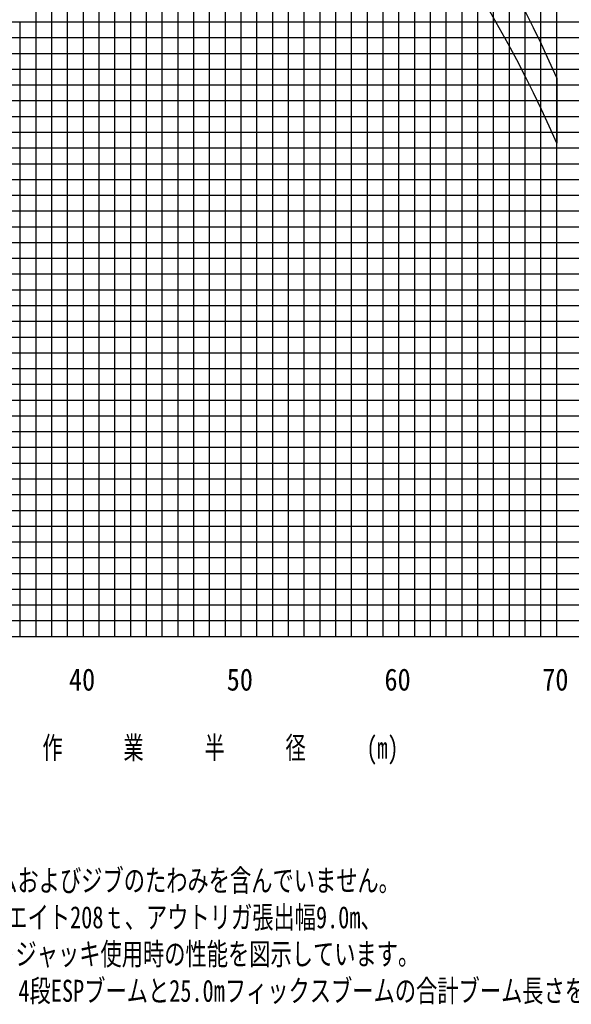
# Model space of a CAD drawing. Extents: x -435160 to 60202, y -141577 to 51651.
# Tile 8 of 41: x -383407 to -348443, y -141518 to -79031. Entities that reach past the tile are written whole.
import ezdxf

# ---------------------------------------------------------------- set-up
doc = ezdxf.new("R2010")
doc.units = 0
doc.layers.get('0').update_dxf_attribs({"linetype": 'CONTINUOUS'})

msp = doc.modelspace()

# ---------------------------------------------------------------- linework, layer by layer
at = {"color": 252, "linetype": 'Continuous'}
for p, q in [((-382368.990815, -118168.790641), (-382368.990815, 21831.209359)), ((-381368.990815, -118168.790641), (-381368.990815, 21831.209359)), ((-380368.990815, -118168.790641), (-380368.990815, 21831.209359)), ((-378368.990815, -118168.790641), (-378368.990815, 21831.209359)), ((-377368.990815, -118168.790641), (-377368.990815, 21831.209359)), ((-376368.990815, -118168.790641), (-376368.990815, 21831.209359)), ((-375368.990815, -118168.790641), (-375368.990815, 21831.209359)), ((-368368.990815, -118168.790641), (-368368.990815, 21831.209359)), ((-367368.990815, -118168.790641), (-367368.990815, 21831.209359)), ((-366368.990815, -118168.790641), (-366368.990815, 21831.209359)), ((-365368.990815, -118168.790641), (-365368.990815, 21831.209359)), ((-364368.990815, -118168.790641), (-364368.990815, 21831.209359)), ((-363368.990815, -118168.790641), (-363368.990815, 21831.209359)), ((-362368.990815, -118168.790641), (-362368.990815, 21831.209359)), ((-356368.990815, -118168.790641), (-356368.990815, 21831.209359)), ((-355368.990815, -118168.790641), (-355368.990815, 21831.209359)), ((-354368.990815, -118168.790641), (-354368.990815, 21831.209359)), ((-353368.990815, -118168.790641), (-353368.990815, 21831.209359)), ((-352368.990815, -118168.790641), (-352368.990815, 21831.209359)), ((-351368.990815, -118168.790641), (-351368.990815, 21831.209359)), ((-350368.990815, -118168.790641), (-350368.990815, 21831.209359)), ((-374368.990815, -118168.790641), (-374368.990815, 8831.209359)), ((-373368.990815, -118168.790641), (-373368.990815, 8831.209359)), ((-372368.990815, -118168.790641), (-372368.990815, 8831.209359)), ((-371368.990815, -118168.790641), (-371368.990815, 8831.209359)), ((-370368.990815, -118168.790641), (-370368.990815, 8831.209359)), ((-361368.990815, -118168.790641), (-361368.990815, 831.209359)), ((-360368.990815, -118168.790641), (-360368.990815, 831.209359)), ((-358368.990815, -118168.790641), (-358368.990815, 831.209359)), ((-357368.990815, -118168.790641), (-357368.990815, 831.209359)), ((-415094.881391, -79168.790641), (-309368.990815, -79168.790641)), ((-383368.990815, -118168.790641), (-383368.990815, -79168.790641)), ((-415235.422217, -80168.790641), (-309368.990815, -80168.790641)), ((-415375.963044, -81168.790641), (-309368.990815, -81168.790641)), ((-415516.503871, -82168.790641), (-309368.990815, -82168.790641)), ((-415657.044697, -83168.790641), (-309368.990815, -83168.790641)), ((-415797.585524, -84168.790641), (-309368.990815, -84168.790641)), ((-415938.12635, -85168.790641), (-309368.990815, -85168.790641)), ((-416078.667177, -86168.790641), (-309368.990815, -86168.790641)), ((-416219.208003, -87168.790641), (-309368.990815, -87168.790641)), ((-416500.289656, -89168.790641), (-309368.990815, -89168.790641)), ((-416605.149386, -90168.790641), (-309368.990815, -90168.790641)), ((-416990.387369, -91168.790641), (-309368.990815, -91168.790641)), ((-417013.788468, -92168.790641), (-309368.990815, -92168.790641)), ((-417154.329302, -93168.790641), (-309368.990815, -93168.790641)), ((-417294.870137, -94168.790641), (-309368.990815, -94168.790641)), ((-417435.410972, -95168.790641), (-309368.990815, -95168.790641)), ((-417575.951806, -96168.790641), (-309368.990815, -96168.790641)), ((-417716.492641, -97168.790641), (-309368.990815, -97168.790641)), ((-417997.57431, -99168.790641), (-309368.990815, -99168.790641)), ((-418138.115145, -100168.790641), (-309368.990815, -100168.790641)), ((-418232.204154, -101168.790641), (-309368.990815, -101168.790641)), ((-418315.472214, -102168.790641), (-309368.990815, -102168.790641)), ((-418456.013049, -103168.790641), (-309368.990815, -103168.790641)), ((-418596.553883, -104168.790641), (-309368.990815, -104168.790641)), ((-418541.183761, -105168.790641), (-309368.990815, -105168.790641)), ((-418454.822783, -106168.790641), (-309368.990815, -106168.790641)), ((-418412.913508, -107168.790641), (-309368.990815, -107168.790641)), ((-418329.094957, -109168.790641), (-309368.990815, -109168.790641)), ((-418287.185681, -110168.790641), (-309368.990815, -110168.790641)), ((-418203.231719, -111168.790641), (-309368.990815, -111168.790641)), ((-418161.322444, -112168.790641), (-309368.990815, -112168.790641)), ((-418119.413168, -113168.790641), (-309368.990815, -113168.790641)), ((-416101.545603, -114168.790641), (-309368.990815, -114168.790641)), ((-415764.198702, -115168.790641), (-309368.990815, -115168.790641)), ((-414145.22347, -116168.790641), (-309368.990815, -116168.790641)), ((-414145.22347, -117168.790641), (-309368.990815, -117168.790641))]:
    msp.add_line(p, q, dxfattribs=at)
at = {"color": 14, "linetype": 'Continuous'}
for p, q in [((-379368.990815, -118168.790641), (-379368.990815, 21831.209359)), ((-369368.990815, -118168.790641), (-369368.990815, 21831.209359)), ((-349368.990815, -118168.790641), (-349368.990815, 21831.209359)), ((-359368.990815, -118168.790641), (-359368.990815, 831.209359)), ((-416359.74883, -88168.790641), (-309368.990815, -88168.790641)), ((-417857.033476, -98168.790641), (-309368.990815, -98168.790641)), ((-418371.004232, -108168.790641), (-309368.990815, -108168.790641)), ((-419368.990815, -118168.790641), (-309368.990815, -118168.790641))]:
    msp.add_line(p, q, dxfattribs=at)
at = {"color": 151, "linetype": 'Continuous'}
msp.add_line((-349368.990815, -82730.034508), (-349368.990815, -86860.366573), dxfattribs=at)
at = {"color": 255, "linetype": 'Continuous'}
msp.add_line((-419368.990815, -118168.790641), (-309368.990815, -118168.790641), dxfattribs=at)
at = {"color": 151, "linetype": 'Continuous'}
for centre in [(-421268.990815, -113974.66225), (-421268.990815, -118104.994314)]:
    msp.add_arc(centre, 78395.387381, 23.48768, 77.423857, dxfattribs=at)

# ---------------------------------------------------------------- texts
at = {"color": 7, "linetype": 'Continuous', "char_height": 1400, "attachment_point": 1}
for s, insert in [('\\W0.872378;\\A1;40', (-380285.170211, -120206.868531)), ('\\W0.872378;\\A1;50', (-370285.169987, -120206.868531)), ('\\W0.872378;\\A1;60', (-360285.169987, -120206.868531)), ('\\W0.872378;\\A1;70', (-350285.169987, -120206.868531)), ('\\W0.705600;\\A1;作\u3000\u3000\u3000業\u3000\u3000\u3000半\u3000\u3000\u3000径\u3000\u3000\u3000(m)', (-381969.678076, -124535.747761)), ('\\W0.740176;\\A1;(注意)1.上図はブームおよびジブのたわみを含んでいません｡\\P\u3000\u3000\u3000 2.カウンタウエイト208ｔ、アウトリガ張出幅9.0m、\\P\u3000\u3000\u3000\u3000\u3000\u3000アシストジャッキ使用時の性能を図示しています。\\P    3.ブーム長さは、4段ESPブームと25.0mフィックスブームの合計ブーム長さを示しています。', (-397145.71494, -132957.848104))]:
    msp.add_mtext(s, dxfattribs=dict(at, insert=insert))

doc.saveas('drawing.dxf')
